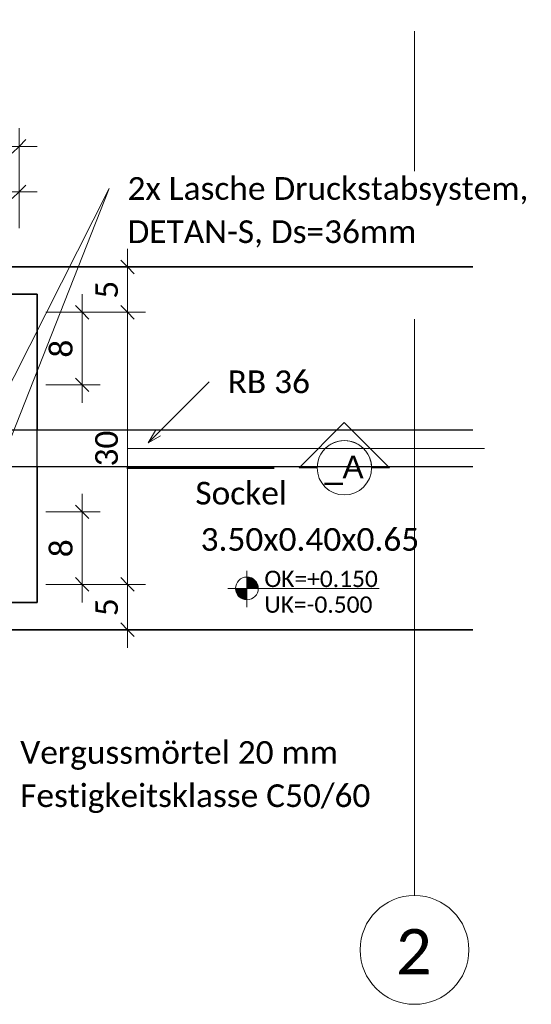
# Model space of a CAD drawing. Header units: metres. Extents: x -3 to 135, y -4 to 27.
# Tile 75 of 81: x 122.165 to 122.73, y 1.951 to 3.036. Entities that reach past the tile are written whole.
import ezdxf

# ---------------------------------------------------------------- set-up
doc = ezdxf.new("R2010")
doc.units = ezdxf.units.M
for name, pattern in [('Achse', [0.5, 0.25, -0.125, 0, -0.125]), ('Rasterlinie', [1.1112499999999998, 0.6349999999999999, -0.15875, 0.15875, -0.15875]), ('Verdeckt', [0.15, 0.09999999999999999, -0.05])]:
    doc.linetypes.add(name, pattern=pattern)
for name, color, linetype, lineweight in [('A-ANNO-DIMS', 211, 'Continuous', 9), ('A-ANNO-DIMS-10', 211, 'Continuous', 9), ('G-ANNO-SYMB', 111, 'Continuous', 9), ('S-BEAM', 12, 'Continuous', 35), ('S-BEAM-HDLN', 1, 'Verdeckt', 25), ('S-FNDN', 32, 'Continuous', 35), ('S-FNDN-HDLN', 4, 'Verdeckt', 25), ('S-FNDN-IDEN', 2, 'Continuous', 9), ('S-GRID', 1, 'Continuous', 9), ('S-GRID-IDEN', 1, 'Continuous', 9), ('Text', 250, 'Continuous', 9)]:
    doc.layers.add(name, color=color, linetype=linetype, lineweight=lineweight)
doc.styles.add('Arial_1', font='arial.ttf', dxfattribs={"height": 0.02499999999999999})
doc.styles.add('Calibri_7', font='calibri.ttf', dxfattribs={"height": 0.025})
doc.styles.add('Calibri_8', font='calibri.ttf', dxfattribs={"height": 0.04999999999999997})
doc.styles.add('Calibri_9', font='calibri.ttf', dxfattribs={"height": 0.01799999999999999})
doc.dimstyles.new('DIM25_3', dxfattribs={"dimscale": 0.3048, "dimtxt": 0.02943371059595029, "dimasz": 0.04921259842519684, "dimexe": 0.06561679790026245, "dimexo": 0.0625, "dimgap": 0.003280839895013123, "dimtad": 1, "dimdec": 1, "dimlfac": 100, "dimrnd": 0.1, "dimdsep": 46, "dimtxsty": 'Calibri_7', "dimblk1": 'OBLIQUE', "dimblk2": 'OBLIQUE', "dimsah": 1, "dimcen": 0.09, "dimdle": 0.06561679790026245, "dimadec": 0, "dimazin": 0, "dimtfac": 1, "dimtdec": 4, "dimtix": 1, "dimtmove": 0, "dimatfit": 3, "dimfxl": 0.1312335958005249, "dimfxlon": 1, "dimtvp": 1, "dimtolj": 1, "dimtzin": 0, "dimlwd": 18, "dimlwe": 18, "dimarcsym": 2})
doc.dimstyles.new('DIM25_5', dxfattribs={"dimscale": 0.3048, "dimtxt": 0.02943371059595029, "dimasz": 0.04921259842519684, "dimexe": 0.06561679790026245, "dimexo": 0.0625, "dimgap": 0.003280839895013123, "dimtad": 1, "dimdec": 1, "dimlfac": 100, "dimrnd": 0.1, "dimdsep": 46, "dimtxsty": 'Calibri_7', "dimblk1": 'OBLIQUE', "dimblk2": 'OBLIQUE', "dimsah": 1, "dimcen": 0.09, "dimdle": 0.06561679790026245, "dimadec": 0, "dimazin": 0, "dimtfac": 1, "dimtdec": 4, "dimtix": 1, "dimtmove": 0, "dimatfit": 3, "dimfxl": 0.1312335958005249, "dimfxlon": 1, "dimtvp": 1, "dimtolj": 1, "dimtzin": 0, "dimlwd": 18, "dimlwe": 18, "dimarcsym": 2})
doc.dimstyles.new('DIM25_6', dxfattribs={"dimscale": 0.3048, "dimtxt": 0.02943371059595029, "dimasz": 0.04921259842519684, "dimexe": 0.06561679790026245, "dimexo": 0.0625, "dimgap": 0.003280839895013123, "dimtad": 1, "dimdec": 1, "dimlfac": 100, "dimrnd": 0.1, "dimdsep": 46, "dimtxsty": 'Calibri_7', "dimblk1": 'OBLIQUE', "dimblk2": 'OBLIQUE', "dimsah": 1, "dimcen": 0.09, "dimdle": 0.06561679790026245, "dimadec": 0, "dimazin": 0, "dimtfac": 1, "dimtdec": 4, "dimtix": 1, "dimtmove": 0, "dimatfit": 3, "dimfxl": 0.1312335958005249, "dimfxlon": 1, "dimtvp": 1, "dimtolj": 1, "dimtzin": 0, "dimlwd": 18, "dimlwe": 18, "dimarcsym": 2})

# ---------------------------------------------------------------- blocks, each defined once
blk = doc.blocks.new('Rundstahl Träger - RB 36-1128524-_C')
at = {"layer": 'S-BEAM', "lineweight": 25}
for p, q in [((-18.69927015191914, 2.583526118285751), (-20.19694984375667, 2.583526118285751)), ((-20.19694984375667, 2.543526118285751), (-18.69927015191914, 2.543526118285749))]:
    blk.add_line(p, q, dxfattribs=at)
blk = doc.blocks.new('Rundstahl Träger - RB 36-1128525-_C')
at = {"layer": 'S-BEAM', "lineweight": 25}
for p, q in [((-18.69927015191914, 2.583526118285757), (-19.23292108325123, 2.58352611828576)), ((-19.23292108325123, 2.543526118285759), (-18.69927015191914, 2.543526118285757))]:
    blk.add_line(p, q, dxfattribs=at)
at = {"layer": 'S-BEAM-HDLN'}
for major_axis, ratio, start_param, end_param in [((0, 0.02000000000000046), 0.7505517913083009, 1.554312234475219e-15, 3.141592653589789), ((0, 0.01999999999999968), 0.7505517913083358, 3.154186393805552, 6.270591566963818)]:
    blk.add_ellipse((-19.23292108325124, 2.563526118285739), major_axis=major_axis, ratio=ratio, start_param=start_param, end_param=end_param, dxfattribs=at)
blk = doc.blocks.new('Raster - 5_0-CAL mit Kreis-650460-_C')
at = {"layer": 'S-GRID-IDEN'}
blk.add_circle((0, 0), 0.006000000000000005, dxfattribs=at)
blk = doc.blocks.new('Schnitt - Name-110489-_C')
at = {"layer": 'G-ANNO-SYMB'}
for p, q in [((-0.00772264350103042, 0.004977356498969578), (-0.0127, 1.057487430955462e-18)), ((-0.002745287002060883, -7.402412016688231e-18), (-0.00772264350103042, 0.004977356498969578)), ((-0.01073346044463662, 3.124708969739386e-18), (-0.0127, 3.124708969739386e-18)), ((-0.0127, 3.124708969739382e-18), (-0.01073346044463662, 3.124708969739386e-18)), ((-0.00473346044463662, -5.1828906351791e-18), (-0.00274528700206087, -5.1828906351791e-18)), ((-0.00473346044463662, -5.1828906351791e-18), (-0.002745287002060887, -5.1828906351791e-18))]:
    blk.add_line(p, q, dxfattribs=at)
for centre, radius, start, end in [((-0.00773346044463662, 5.474265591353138e-18), 0.003000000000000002, 359.9999999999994, 179.9999999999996), ((-0.00773346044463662, 5.768427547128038e-18), 0.002999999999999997, 2.162777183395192e-13, 180.0000000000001), ((-0.007733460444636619, 2.446485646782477e-17), 0.003000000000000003, 179.9999999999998, 359.9999999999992)]:
    blk.add_arc(centre, radius, start, end, dxfattribs=at)
blk = doc.blocks.new('DIMBLOCK190-_C')
at = {"layer": 'A-ANNO-DIMS-10', "lineweight": 18}
for p, q in [((121.664787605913, 2.846272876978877), (121.664787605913, 2.866272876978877)), ((122.164787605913, 2.846272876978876), (122.164787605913, 2.866272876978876)), ((121.664787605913, 2.846272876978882), (122.184787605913, 2.846272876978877)), ((121.664787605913, 2.846272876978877), (121.664787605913, 2.806272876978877)), ((122.164787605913, 2.846272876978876), (122.164787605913, 2.806272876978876))]:
    blk.add_line(p, q, dxfattribs=at)
at = {"layer": 'A-ANNO-DIMS-10', "lineweight": 35}
for p, q in [((121.664787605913, 2.846272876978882), (121.6572876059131, 2.838772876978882)), ((121.664787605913, 2.846272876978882), (121.6722876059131, 2.853772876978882)), ((122.164787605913, 2.846272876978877), (122.1572876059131, 2.838772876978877)), ((122.164787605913, 2.846272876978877), (122.1722876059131, 2.853772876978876))]:
    blk.add_line(p, q, dxfattribs=at)
at = {"layer": 'A-ANNO-DIMS-10', "color": 0, "lineweight": 18, "insert": (121.8947737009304, 2.881923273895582), "char_height": 0.025, "width": 0.04803337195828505, "attachment_point": 1, "line_spacing_factor": 1.158047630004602, "style": 'Calibri_7'}
blk.add_mtext('50', dxfattribs=at)
blk = doc.blocks.new('_Oblique')
at = {"color": 0, "linetype": 'ByBlock', "lineweight": -2}
blk.add_line((-0.5, -0.5), (0.5, 0.5), dxfattribs=at)
blk = doc.blocks.new('DIMBLOCK192-_C')
at = {"layer": 'A-ANNO-DIMS-10', "lineweight": 18}
for p, q in [((122.1147876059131, 2.896272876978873), (122.1147876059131, 2.916272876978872)), ((122.164787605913, 2.896272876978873), (122.164787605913, 2.916272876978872)), ((122.094787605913, 2.896272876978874), (122.184787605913, 2.896272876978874)), ((122.164787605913, 2.896272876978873), (122.164787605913, 2.856272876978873))]:
    blk.add_line(p, q, dxfattribs=at)
at = {"layer": 'A-ANNO-DIMS-10', "lineweight": 35}
for p, q in [((122.1147876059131, 2.896272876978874), (122.122287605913, 2.903772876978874)), ((122.164787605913, 2.896272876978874), (122.1722876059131, 2.903772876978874)), ((122.1147876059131, 2.896272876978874), (122.107287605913, 2.888772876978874)), ((122.164787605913, 2.896272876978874), (122.1572876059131, 2.888772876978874))]:
    blk.add_line(p, q, dxfattribs=at)
at = {"layer": 'A-ANNO-DIMS-10', "linetype": 'Achse', "lineweight": 18}
blk.add_line((122.1147876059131, 2.896272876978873), (122.114787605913, 2.856272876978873), dxfattribs=at)
at = {"layer": 'A-ANNO-DIMS-10', "color": 0, "lineweight": 18, "insert": (122.1297806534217, 2.931923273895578), "char_height": 0.025, "width": 0.02401668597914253, "attachment_point": 1, "line_spacing_factor": 1.158047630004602, "style": 'Calibri_7'}
blk.add_mtext('5', dxfattribs=at)
blk = doc.blocks.new('DIMBLOCK193-_C')
at = {"layer": 'A-ANNO-DIMS-10', "lineweight": 18}
for p, q in [((122.2343238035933, 2.613526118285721), (122.2343238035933, 2.733526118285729)), ((122.2343238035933, 2.713526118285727), (122.1943238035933, 2.713526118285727)), ((122.2343238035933, 2.713526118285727), (122.2543238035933, 2.713526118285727)), ((122.2343238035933, 2.633526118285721), (122.2543238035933, 2.633526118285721))]:
    blk.add_line(p, q, dxfattribs=at)
at = {"layer": 'A-ANNO-DIMS-10', "lineweight": 35}
for p, q in [((122.2343238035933, 2.713526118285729), (122.2268238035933, 2.721026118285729)), ((122.2343238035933, 2.713526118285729), (122.2418238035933, 2.706026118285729)), ((122.2343238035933, 2.633526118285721), (122.2268238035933, 2.641026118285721)), ((122.2343238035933, 2.633526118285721), (122.2418238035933, 2.626026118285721))]:
    blk.add_line(p, q, dxfattribs=at)
at = {"layer": 'A-ANNO-DIMS-10', "linetype": 'Achse', "lineweight": 18}
blk.add_line((122.2343238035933, 2.633526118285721), (122.1943238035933, 2.633526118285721), dxfattribs=at)
at = {"layer": 'A-ANNO-DIMS-10', "color": 0, "lineweight": 18, "insert": (122.1986734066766, 2.663519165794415), "char_height": 0.025, "width": 0.02401668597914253, "attachment_point": 1, "rotation": 90, "line_spacing_factor": 1.158047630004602, "style": 'Calibri_7'}
blk.add_mtext('8', dxfattribs=at)
blk = doc.blocks.new('DIMBLOCK194-_C')
at = {"layer": 'A-ANNO-DIMS-10', "lineweight": 18}
for p, q in [((122.2343238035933, 2.39352611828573), (122.2343238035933, 2.513526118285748)), ((122.2343238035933, 2.493526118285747), (122.2543238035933, 2.493526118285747)), ((122.2343238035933, 2.413526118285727), (122.1943238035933, 2.413526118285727)), ((122.2343238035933, 2.413526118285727), (122.2543238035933, 2.413526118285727))]:
    blk.add_line(p, q, dxfattribs=at)
at = {"layer": 'A-ANNO-DIMS-10', "lineweight": 35}
for p, q in [((122.2343238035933, 2.493526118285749), (122.2268238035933, 2.501026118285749)), ((122.2343238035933, 2.493526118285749), (122.2418238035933, 2.486026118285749)), ((122.2343238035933, 2.41352611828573), (122.2268238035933, 2.42102611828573)), ((122.2343238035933, 2.41352611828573), (122.2418238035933, 2.40602611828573))]:
    blk.add_line(p, q, dxfattribs=at)
at = {"layer": 'A-ANNO-DIMS-10', "linetype": 'Achse', "lineweight": 18}
blk.add_line((122.2343238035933, 2.493526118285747), (122.1943238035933, 2.493526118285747), dxfattribs=at)
at = {"layer": 'A-ANNO-DIMS-10', "color": 0, "lineweight": 18, "insert": (122.1986734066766, 2.443519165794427), "char_height": 0.025, "width": 0.02401668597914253, "attachment_point": 1, "rotation": 90, "line_spacing_factor": 1.158047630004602, "style": 'Calibri_7'}
blk.add_mtext('8', dxfattribs=at)
blk = doc.blocks.new('DIMBLOCK195-_C')
at = {"layer": 'A-ANNO-DIMS-10', "lineweight": 35}
for p, q in [((122.2843238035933, 2.41352611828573), (122.2768238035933, 2.42102611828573)), ((122.2843238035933, 2.41352611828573), (122.2918238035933, 2.40602611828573)), ((122.2843238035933, 2.363526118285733), (122.2768238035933, 2.371026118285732)), ((122.2843238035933, 2.363526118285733), (122.2918238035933, 2.356026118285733))]:
    blk.add_line(p, q, dxfattribs=at)
at = {"layer": 'A-ANNO-DIMS-10', "lineweight": 18}
for p, q in [((122.2843238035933, 2.413526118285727), (122.2443238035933, 2.413526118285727)), ((122.2843238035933, 2.343526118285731), (122.2843238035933, 2.41352611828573)), ((122.2843238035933, 2.413526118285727), (122.3043238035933, 2.413526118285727)), ((122.2843238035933, 2.363526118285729), (122.2443238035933, 2.363526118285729)), ((122.2843238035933, 2.363526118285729), (122.3043238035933, 2.363526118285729))]:
    blk.add_line(p, q, dxfattribs=at)
at = {"layer": 'A-ANNO-DIMS-10', "color": 0, "lineweight": 18, "insert": (122.2486734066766, 2.378519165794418), "char_height": 0.025, "width": 0.02401668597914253, "attachment_point": 1, "rotation": 90, "line_spacing_factor": 1.158047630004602, "style": 'Calibri_7'}
blk.add_mtext('5', dxfattribs=at)
blk = doc.blocks.new('DIMBLOCK196-_C')
at = {"layer": 'A-ANNO-DIMS-10', "lineweight": 18}
for p, q in [((122.2843238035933, 2.713526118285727), (122.2443238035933, 2.713526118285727)), ((122.2843238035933, 2.41352611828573), (122.2843238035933, 2.713526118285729)), ((122.2843238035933, 2.713526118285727), (122.3043238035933, 2.713526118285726)), ((122.2843238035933, 2.413526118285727), (122.2443238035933, 2.413526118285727)), ((122.2843238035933, 2.413526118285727), (122.3043238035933, 2.413526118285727))]:
    blk.add_line(p, q, dxfattribs=at)
at = {"layer": 'A-ANNO-DIMS-10', "lineweight": 35}
for p, q in [((122.2843238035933, 2.713526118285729), (122.2768238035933, 2.721026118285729)), ((122.2843238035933, 2.713526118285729), (122.2918238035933, 2.706026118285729)), ((122.2843238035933, 2.41352611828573), (122.2768238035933, 2.42102611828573)), ((122.2843238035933, 2.41352611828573), (122.2918238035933, 2.40602611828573))]:
    blk.add_line(p, q, dxfattribs=at)
at = {"layer": 'A-ANNO-DIMS-10', "color": 0, "lineweight": 18, "insert": (122.2486734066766, 2.543512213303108), "char_height": 0.025, "width": 0.04803337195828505, "attachment_point": 1, "rotation": 90, "line_spacing_factor": 1.158047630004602, "style": 'Calibri_7'}
blk.add_mtext('30', dxfattribs=at)
blk = doc.blocks.new('DIMBLOCK197-_C')
at = {"layer": 'A-ANNO-DIMS-10', "lineweight": 18}
for p, q in [((122.2843238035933, 2.713526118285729), (122.2843238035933, 2.783526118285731)), ((122.2843238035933, 2.763526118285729), (122.2443238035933, 2.763526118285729)), ((122.2843238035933, 2.763526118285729), (122.3043238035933, 2.763526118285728)), ((122.2843238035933, 2.713526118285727), (122.2443238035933, 2.713526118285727)), ((122.2843238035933, 2.713526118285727), (122.3043238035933, 2.713526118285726))]:
    blk.add_line(p, q, dxfattribs=at)
at = {"layer": 'A-ANNO-DIMS-10', "lineweight": 35}
for p, q in [((122.2843238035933, 2.763526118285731), (122.2768238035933, 2.771026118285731)), ((122.2843238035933, 2.763526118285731), (122.2918238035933, 2.75602611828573)), ((122.2843238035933, 2.713526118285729), (122.2768238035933, 2.721026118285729)), ((122.2843238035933, 2.713526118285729), (122.2918238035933, 2.706026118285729))]:
    blk.add_line(p, q, dxfattribs=at)
at = {"layer": 'A-ANNO-DIMS-10', "color": 0, "lineweight": 18, "insert": (122.2486734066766, 2.728519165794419), "char_height": 0.025, "width": 0.02401668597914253, "attachment_point": 1, "rotation": 90, "line_spacing_factor": 1.158047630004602, "style": 'Calibri_7'}
blk.add_mtext('5', dxfattribs=at)
blk = doc.blocks.new('SP-TX-Fundamentplatte-Typenname_HK-25_002 - 2_5-CAL _ HK-623316-_C')
at = {"layer": 'S-FNDN-IDEN'}
h = blk.add_hatch(color=256, dxfattribs=at)
edge = h.paths.add_edge_path()
edge.add_line((-0.007056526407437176, -0.004365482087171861), (-0.007056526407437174, -0.003107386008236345))
edge.add_arc((-0.007056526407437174, -0.004365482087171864), 0.001258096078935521, -1.1368683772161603e-13, 90.0000000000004, ccw=False)
edge.add_line((-0.005798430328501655, -0.004365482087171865), (-0.007056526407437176, -0.004365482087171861))
h = blk.add_hatch(color=256, dxfattribs=at)
edge = h.paths.add_edge_path()
edge.add_line((-0.007056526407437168, -0.004365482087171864), (-0.007056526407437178, -0.00562357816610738))
edge.add_arc((-0.007056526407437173, -0.004365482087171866), 0.001258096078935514, 179.9999999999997, 269.9999999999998, ccw=False)
edge.add_line((-0.008314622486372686, -0.004365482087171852), (-0.007056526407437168, -0.004365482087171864))
for p, q in [((-0.007056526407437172, -0.002436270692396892), (-0.007056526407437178, -0.006436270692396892)), ((-0.007056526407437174, -0.003107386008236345), (-0.007056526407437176, -0.004365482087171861)), ((-0.009150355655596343, -0.004365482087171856), (0.007532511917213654, -0.00436548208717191)), ((-0.007056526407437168, -0.004365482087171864), (-0.008314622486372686, -0.004365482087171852)), ((-0.007056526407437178, -0.00562357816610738), (-0.007056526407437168, -0.004365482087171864)), ((-0.007056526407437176, -0.004365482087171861), (-0.005798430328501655, -0.004365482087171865))]:
    blk.add_line(p, q, dxfattribs=at)
blk.add_circle((-0.007056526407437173, -0.004365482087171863), 0.00125809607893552, dxfattribs=at)
for centre, radius, start, end in [((-0.007056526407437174, -0.004365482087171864), 0.001258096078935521, 359.9999999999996, 90.00000000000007), ((-0.007056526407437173, -0.004365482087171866), 0.001258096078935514, 179.9999999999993, 269.9999999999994)]:
    blk.add_arc(centre, radius, start, end, dxfattribs=at)

msp = doc.modelspace()

# ---------------------------------------------------------------- linework, layer by layer
at = {"layer": 'G-ANNO-SYMB', "linetype": 'Achse', "lineweight": 50}
msp.add_line((122.2836098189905, 2.542110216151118), (122.4460826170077, 2.542110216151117), dxfattribs=at)
at = {"layer": 'S-FNDN'}
for p, q in [((121.2150866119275, 2.763526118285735), (122.6651216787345, 2.763526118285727)), ((122.184787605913, 2.733526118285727), (121.6447876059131, 2.73352611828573)), ((122.184787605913, 2.583526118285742), (122.184787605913, 2.733526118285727)), ((122.184787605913, 2.393526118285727), (122.184787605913, 2.543526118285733)), ((121.6447876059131, 2.39352611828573), (122.184787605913, 2.393526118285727)), ((122.6651216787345, 2.363526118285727), (121.2150866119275, 2.363526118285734))]:
    msp.add_line(p, q, dxfattribs=at)
at = {"layer": 'S-FNDN-HDLN'}
msp.add_line((122.184787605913, 2.543575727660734), (122.184787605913, 2.583476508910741), dxfattribs=at)
at = {"layer": 'S-GRID', "linetype": 'Rasterlinie'}
for p, q in [((122.6007152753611, 2.070736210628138), (122.6007152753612, 3.036007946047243)), ((121.172563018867, 2.56352611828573), (122.6779465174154, 2.563526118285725))]:
    msp.add_line(p, q, dxfattribs=at)
at = {"layer": 'Text'}
for p, q in [((122.1328040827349, 2.590700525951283), (122.2640514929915, 2.849942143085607)), ((122.140612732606, 2.537050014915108), (122.2640514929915, 2.849942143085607)), ((122.3072414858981, 2.569630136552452), (122.3744996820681, 2.636893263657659)), ((122.3072414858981, 2.569630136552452), (122.3150055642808, 2.583079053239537)), ((122.3072414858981, 2.569630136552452), (122.320689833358, 2.577395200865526))]:
    msp.add_line(p, q, dxfattribs=at)

# ---------------------------------------------------------------- block references
at = {"layer": 'G-ANNO-SYMB', "extrusion": (0, 0, -1), "xscale": 9.999999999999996, "yscale": 9.999999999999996, "zscale": 9.999999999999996}
msp.add_blockref('Schnitt - Name-110489-_C', (-122.4460826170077, 2.542110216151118), dxfattribs=at)
at = {"layer": 'S-BEAM'}
msp.add_blockref('Rundstahl Träger - RB 36-1128524-_C', (141.3643918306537, 0), dxfattribs=at)
at = {"layer": 'S-BEAM-HDLN'}
msp.add_blockref('Rundstahl Träger - RB 36-1128525-_C', (141.3643918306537, 0), dxfattribs=at)
at = {"layer": 'S-FNDN-IDEN', "xscale": 9.999999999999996, "yscale": 9.999999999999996, "zscale": 9.999999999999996}
msp.add_blockref('SP-TX-Fundamentplatte-Typenname_HK-25_002 - 2_5-CAL _ HK-623316-_C', (122.4865049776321, 2.452764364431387), dxfattribs=at)
at = {"layer": 'S-GRID-IDEN', "xscale": 9.999999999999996, "yscale": 9.999999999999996, "zscale": 9.999999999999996}
msp.add_blockref('Raster - 5_0-CAL mit Kreis-650460-_C', (122.6007152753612, 2.010736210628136), dxfattribs=at)

# ---------------------------------------------------------------- texts
at = {"layer": 'G-ANNO-SYMB', "insert": (122.5019303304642, 2.555488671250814), "char_height": 0.02499999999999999, "width": 0.05130799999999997, "attachment_point": 1, "style": 'Arial_1'}
msp.add_mtext('_A', dxfattribs=at)
at = {"layer": 'S-FNDN-IDEN', "attachment_point": 1}
for s, insert, char_height, width, style in [('3.50x0.40x0.65', (122.3648990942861, 2.475629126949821), 0.02499999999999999, 0.2942193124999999, 'Calibri_7'), ('OK=+0.150', (122.4352510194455, 2.428634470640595), 0.01799999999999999, 0.1531223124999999, 'Calibri_9'), ('UK=-0.500', (122.4352510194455, 2.400327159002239), 0.01799999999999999, 0.1467088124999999, 'Calibri_9')]:
    msp.add_mtext(s, dxfattribs=dict(at, insert=insert, char_height=char_height, width=width, style=style))
at = {"layer": 'S-GRID-IDEN', "insert": (122.5802676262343, 2.033688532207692), "char_height": 0.04999999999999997, "width": 0.04890293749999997, "attachment_point": 1, "style": 'Calibri_8'}
msp.add_mtext('2', dxfattribs=at)
at = {"layer": 'Text', "color": 7, "char_height": 0.025, "attachment_point": 1, "style": 'Calibri_7', "bg_fill": 3, "box_fill_scale": 1.25, "bg_fill_color": 256, "bg_fill_true_color": 13158600, "bg_fill_transparency": 0}
for s, insert, width in [('RB 36', (122.3948196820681, 2.649393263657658), 0.1098311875), ('Sockel', (122.3591426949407, 2.526617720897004), 0.1226581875)]:
    msp.add_mtext(s, dxfattribs=dict(at, insert=insert, width=width))
at = {"layer": 'Text', "color": 7, "char_height": 0.025, "attachment_point": 1, "style": 'Calibri_7'}
for s, insert, width in [('Vergussmörtel 20 mm ', (122.1660307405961, 2.240798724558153), 0.4353163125), ('Festigkeitsklasse C50/60', (122.1660307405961, 2.193173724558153), 0.4689871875)]:
    msp.add_mtext(s, dxfattribs=dict(at, insert=insert, width=width))

# ---------------------------------------------------------------- dimensions: what is measured, and where the dimension line sits
at = {"layer": 'A-ANNO-DIMS', "lineweight": 18}
for base, p1, p2, dimstyle, override, picture, middle in [((122.164787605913, 2.896272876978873), (122.114787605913, 2.856272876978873), (122.164787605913, 2.856272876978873), 'DIM25_5', {"dimpost": '<>', "dimfxl": 0.05000000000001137}, 'DIMBLOCK192-_C', (122.139787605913, 2.909955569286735)), ((122.164787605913, 2.846272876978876), (121.664787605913, 2.806272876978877), (122.164787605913, 2.806272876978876), 'DIM25_3', {"dimpost": '<>', "dimfxl": 0.5}, 'DIMBLOCK190-_C', (121.914787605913, 2.860080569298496))]:
    dim = msp.add_linear_dim(base=base, p1=p1, p2=p2, dimstyle=dimstyle, override=override, dxfattribs=at)
    dim.commit()
    dim.dimension.update_dxf_attribs({"geometry": picture, "text_midpoint": middle})
for base, p1, p2, dimstyle, override, picture, middle in [((122.2843238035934, 2.76352611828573), (122.2443238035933, 2.713526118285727), (122.2443238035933, 2.763526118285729), 'DIM25_3', {"dimpost": '<>', "dimfxl": 0.05000000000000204}, 'DIMBLOCK197-_C', (122.2706411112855, 2.738526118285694)), ((122.2343238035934, 2.713526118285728), (122.1943238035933, 2.633526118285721), (122.1943238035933, 2.713526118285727), 'DIM25_5', {"dimpost": '<>', "dimfxl": 0.0800000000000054}, 'DIMBLOCK193-_C', (122.2205161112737, 2.67352611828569)), ((122.2843238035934, 2.713526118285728), (122.2443238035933, 2.413526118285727), (122.2443238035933, 2.713526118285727), 'DIM25_3', {"dimpost": '<>', "dimfxl": 0.2999999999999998}, 'DIMBLOCK196-_C', (122.2705161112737, 2.563526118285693)), ((122.2343238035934, 2.493526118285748), (122.1943238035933, 2.413526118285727), (122.1943238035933, 2.493526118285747), 'DIM25_6', {"dimpost": '<>', "dimfxl": 0.08000000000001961}, 'DIMBLOCK194-_C', (122.2205161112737, 2.453526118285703)), ((122.2843238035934, 2.413526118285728), (122.2443238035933, 2.363526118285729), (122.2443238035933, 2.413526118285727), 'DIM25_3', {"dimpost": '<>', "dimfxl": 0.04999999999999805}, 'DIMBLOCK195-_C', (122.2706411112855, 2.388526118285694))]:
    dim = msp.add_linear_dim(base=base, p1=p1, p2=p2, angle=89.99999999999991, dimstyle=dimstyle, override=override, dxfattribs=at)
    dim.commit()
    dim.dimension.update_dxf_attribs({"geometry": picture, "text_midpoint": middle})

# ---------------------------------------------------------------- next in the draw order: texts
at = {"layer": 'Text', "color": 7, "char_height": 0.025, "attachment_point": 1, "style": 'Calibri_7', "bg_fill": 3, "box_fill_scale": 1.25, "bg_fill_color": 256, "bg_fill_true_color": 13158600, "bg_fill_transparency": 0}
for s, insert, width in [('2x Lasche Druckstabsystem,', (122.2843714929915, 2.862442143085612), 0.5363289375), ('DETAN-S, Ds=36mm', (122.2843714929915, 2.814817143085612), 0.3856116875)]:
    msp.add_mtext(s, dxfattribs=dict(at, insert=insert, width=width))

doc.saveas('drawing.dxf')
